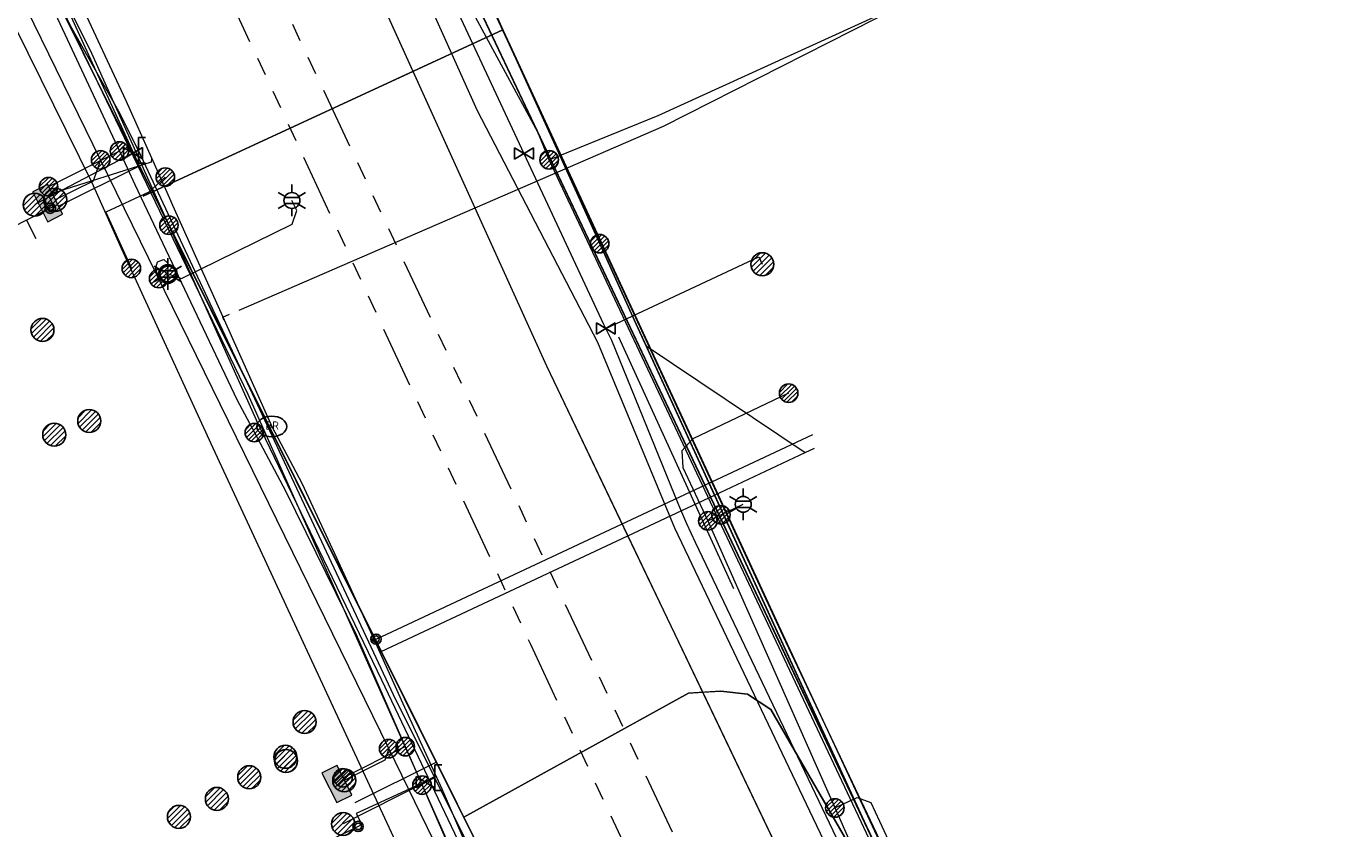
# Model space of a CAD drawing. Header units: metres. Extents: x 197355 to 199157, y 355772 to 356286.
# Tile 50 of 256: x 197721 to 197786, y 355879 to 355918. Entities that reach past the tile are written whole.
import ezdxf
from ezdxf.enums import TextEntityAlignment as Align
from ezdxf.lldxf.tags import DXFTag

# ---------------------------------------------------------------- set-up
doc = ezdxf.new("R2010")
doc.units = ezdxf.units.M
doc.linetypes.add('RI-GWA', pattern=[18.45, 6, -1.8, 1.75, -1.8, 1.75, -1.8, 1.75, -1.8])
for name, color, linetype, lineweight in [('B-WE-KL-DATA_ENEXISNETBEHEERB.V.-G', 90, 'KL-DATA-N', 18), ('B-WE-KL-DATA_HULPSTUK_KPNB.V.-S', 90, 'Continuous', 25), ('B-WE-KL-DATA_HULPSTUK_ZIGGOB.V.-S', 94, 'Continuous', 25), ('B-WE-KL-DATA_KABELBUNDEL_KPNB.V.-G', 90, 'Continuous', 18), ('B-WE-KL-DATA_KABELBUNDEL_ZIGGOB.V.-G', 94, 'Continuous', 18), ('B-WE-KL-DATA_TELECOM_EUROFIBERNEDERLANDB.V.-G', 98, 'KL-TELECOM-ALGEMEEN-N', 18), ('B-WE-KL-DATA_TELECOM_REGGEFIBEROPERATORB.V.-G', 90, 'KL-TELECOM-ALGEMEEN-N', 18), ('B-WE-KL-DATA_TELECOM_TMOBILENETHERLANDSB.V.-G', 128, 'KL-TELECOM-ALGEMEEN-N', 18), ('B-WE-KL-DATA_TELECOM_ZIGGOB.V.-G', 94, 'KL-TELECOM-ALGEMEEN-N', 18), ('B-WE-KL-DATA_ZIGGOB.V.-G', 94, 'KL-DATA-N', 18), ('B-WE-KL-ET_LS_ENEXISNETBEHEERB.V.-G', 190, 'KL-LS-N', 18), ('B-WE-KL-ET_LS_HULPSTUK_ENEXISNETBEHEERB.V.-S', 190, 'Continuous', 25), ('B-WE-KL-ET_LS_KABELBUNDEL_ENEXISNETBEHEERB.V.-G', 190, 'KL-BUNDEL-N', 18), ('B-WE-KL-ET_LS_PUTKAST_ENEXISNETBEHEERB.V.-G', 190, 'Continuous', 18), ('B-WE-KL-ET_LS_PUTKAST_ENEXISNETBEHEERB.V.-V', 190, 'Continuous', 18), ('B-WE-KL-ET_MS_10 kV_ENEXISNETBEHEERB.V.-G', 130, 'KL-MS-N', 18), ('B-WE-KL-ET_MS_ENEXISNETBEHEERB.V.-G', 130, 'KL-MS-N', 18), ('B-WE-KL-GAS_HULPSTUK_ENEXISNETBEHEERB.V.-S', 30, 'Continuous', 25), ('B-WE-KL-GAS_LD_ENEXISNETBEHEERB.V.-G', 50, 'KL-GAS-LD-N', 18), ('B-WE-KL-GAS_LD_HOOFDLEIDING_30 MBAR_PVC_160_ENEXISNETBEHEERB.V.-G', 50, 'KL-GAS-LD-N', 18), ('B-WE-KL-GAS_LD_HOOFDLEIDING_30 MBAR_PVC_90_ENEXISNETBEHEERB.V.-G', 50, 'KL-GAS-LD-N', 18), ('B-WE-KL-WATER_HULPSTUK_NVWATERLEIDINGMAATSCHAPPIJLIMBURG-S', 170, 'Continuous', 25), ('B-WE-KL-WATER_TRANSPORTLEIDING_NVWATERLEIDINGMAATSCHAPPIJLIMBURG-G', 170, 'KL-WATER-TR-N', 18), ('B-WE-RI-GWA_GEMEENTEROERMOND-G', 30, 'RI-GWA', 18)]:
    doc.layers.add(name, color=color, linetype=linetype, lineweight=lineweight)
doc.styles.add('NLCS-ISO', font='NLCS-ISO.ttf')
doc.styles.get("Standard").update_dxf_attribs({"font": 'isocp.shx'})
doc.linetypes.add('KL-BUNDEL-N', pattern='A,28,-5,[103,NLCS.SHX,S=1.25,R=0,X=0,Y=0],-5,[103,NLCS.SHX,S=1.25,R=0,X=0,Y=0],-5,[103,NLCS.SHX,S=1.25,R=0,X=0,Y=0],-5,[103,NLCS.SHX,S=1.25,R=0,X=0,Y=0],-5', length=53)
tags = doc.linetypes.add('KL-DATA-N', pattern='A,4,-1,[101,NLCS.SHX,S=0.5,R=0,X=0,Y=0],-1,4,-1,["D",Standard,S=1,R=0,X=-0.25,Y=-0.5],-1.5', length=12.5).pattern_tags.tags
tags[18] = DXFTag(74, 10)
tags = doc.linetypes.add('KL-GAS-LD-N', pattern='A,4,-1,[69,NLCS.SHX,S=0.5,R=0,X=0,Y=0],-1,4,-1,["L",Standard,S=1,R=0,X=0.25,Y=-0.5],-2', length=13).pattern_tags.tags
tags[18] = DXFTag(74, 10)
tags = doc.linetypes.add('KL-LS-N', pattern='A,4,-1,[103,NLCS.SHX,S=0.75,R=0,X=0,Y=0],-1,4,-1,["L",Standard,S=1,R=0,X=0,Y=-0.5],-2', length=13).pattern_tags.tags
tags[18] = DXFTag(74, 10)
tags = doc.linetypes.add('KL-MS-N', pattern='A,4,-1,[103,NLCS.SHX,S=0.75,R=0,X=0,Y=0],-1,4,-1,["M",Standard,S=1,R=0,X=0,Y=-0.5],-2', length=13).pattern_tags.tags
tags[18] = DXFTag(74, 10)
doc.linetypes.add('KL-TELECOM-ALGEMEEN-N', pattern='A,7,-1,[101,NLCS.SHX,S=0.5,R=0,X=0,Y=0],-1', length=9)
doc.linetypes.add('KL-WATER-TR-N', pattern='A,7,-0.5,[168,NLCS.SHX,S=0.75,R=0,X=0.75,Y=0],-2,[168,NLCS.SHX,S=0.75,R=0,X=0.75,Y=0],-2', length=11.5)

# ---------------------------------------------------------------- blocks, each defined once
blk = doc.blocks.new('SKL-ET_HULP_MOF-SO')
h = blk.add_hatch()
h.set_pattern_fill('ANSI31', color=256, scale=6, style=0)
h.set_pattern_definition([(45, (-2.25, -126.982), (-0.53033, 0.53033), [])])
edge = h.paths.add_edge_path()
edge.add_arc((0, 0), 2.25, 0, 360)
at = {"linetype": 'Continuous'}
blk.add_circle((0, 0), 2.25, dxfattribs=at)
blk = doc.blocks.new('SKL-WTB_HULP_AANSLUITPUNT-SO')
h = blk.add_hatch()
h.set_pattern_fill('ANSI31', color=256, scale=3, style=0)
h.set_pattern_definition([(45, (-1.125, -63.491), (-0.265165, 0.265165), [])])
edge = h.paths.add_edge_path()
edge.add_arc((0, 0), 1.12, 0, 360)
at = {"linetype": 'Continuous'}
blk.add_circle((0, 0), 1.12, dxfattribs=at)
blk = doc.blocks.new('SKL-WTB_HULP_EINDKAP-SO')
for p, q in [((0, -0.625), (0, 0.625)), ((0, 0.625), (0.346, 0.625)), ((0, -0.625), (0.346, -0.625))]:
    blk.add_line(p, q)
blk = doc.blocks.new('SKL-WTB_HULP_AFSLUITER-SO')
for p, q in [((2.3, 1.37), (-2.3, -1.37)), ((-2.3, 1.37), (2.3, -1.37)), ((2.3, -1.37), (2.3, 1.37))]:
    blk.add_line(p, q)
at = {"ltscale": 0.1}
blk.add_line((-2.3, -1.37), (-2.3, 1.37), dxfattribs=at)
blk = doc.blocks.new('SKL-ET_HULP_AANSLUITPUNT-SO')
h = blk.add_hatch()
h.set_pattern_fill('ANSI31', color=256, scale=30, style=0)
h.set_pattern_definition([(45, (-11.25, -634.91), (-2.65165, 2.65165), [])])
edge = h.paths.add_edge_path()
edge.add_arc((0, 0), 11.2, 0, 360)
at = {"linetype": 'Continuous'}
blk.add_circle((0, 0), 11.2, dxfattribs=at)
blk = doc.blocks.new('B-SIE-WEG_LICHTMAST-SO')
at = {"ltscale": 0.1}
for p, q in [((0, 0.386), (0, 0.772)), ((-0.334, 0.193), (-0.668, 0.386)), ((0.334, 0.193), (0.668, 0.386)), ((-0.334, -0.193), (-0.668, -0.386)), ((0, -0.386), (0, -0.772)), ((0.334, -0.193), (0.668, -0.386))]:
    blk.add_line(p, q, dxfattribs=at)
at = {"flags": 128}
for points in [[(-0.354, 0.152), (0.354, 0.152)], [(-0.354, -0.152), (0.354, -0.152)]]:
    blk.add_lwpolyline(points, dxfattribs=at)
at = {"ltscale": 0.1}
blk.add_circle((0, 0), 0.386, dxfattribs=at)
at = {"style": 'NLCS-ISO'}
blk.add_attdef('TYPE', text='', height=0.549, dxfattribs=at).set_placement((0, 0.772), align=Align.BOTTOM_CENTER)
blk = doc.blocks.new('SIE-WEG_STRAATPOT_BRANDKRAAN-SO')
blk.add_ellipse((0, 0), major_axis=(-0.729, 0), ratio=0.685994)
at = {"style": 'NLCS-ISO'}
blk.add_text('BR', height=0.4, dxfattribs=at).set_placement((-0.298, -0.153))
blk = doc.blocks.new('SIE-WEG_AFVALBAK_TYPE_01')
for radius in [0.25, 0.156]:
    blk.add_circle((0, 0), radius)

msp = doc.modelspace()

# ---------------------------------------------------------------- hatches: boundary and pattern name
at = {"layer": 'B-WE-KL-ET_LS_PUTKAST_ENEXISNETBEHEERB.V.-V'}
for points in [[(197722.331, 355908.632), (197723.048, 355908.994), (197723.053, 355909.003), (197722.33, 355910.436), (197722.321, 355910.441), (197721.603, 355910.079), (197721.597, 355910.07), (197722.32, 355908.638), (197722.329, 355908.632)], [(197736.41, 355880.342), (197737.127, 355880.701), (197737.133, 355880.71), (197736.416, 355882.146), (197736.407, 355882.151), (197735.687, 355881.792), (197735.681, 355881.783), (197736.399, 355880.348), (197736.408, 355880.342)]]:
    msp.add_hatch(color=256, dxfattribs=at).paths.add_polyline_path(points)

# ---------------------------------------------------------------- linework, layer by layer
at = {"layer": 'B-WE-KL-DATA_ENEXISNETBEHEERB.V.-G', "ltscale": 0.5, "flags": 128}
for points in [[(197747.703, 355909.786), (197742.797, 355920.155)], [(197748.987, 355907.074), (197747.703, 355909.786)], [(197748.987, 355907.074), (197749.186, 355906.654)]]:
    msp.add_lwpolyline(points, dxfattribs=at)
at = {"layer": 'B-WE-KL-DATA_KABELBUNDEL_KPNB.V.-G', "ltscale": 0.5, "flags": 128}
for points in [[(197746.743, 355911.64), (197746.741, 355911.645), (197746.186, 355912.985), (197742.852, 355919.152), (197742.555, 355921.438), (197740.287, 355927.404), (197728.866, 355953.293), (197726.826, 355957.618), (197723.035, 355965.656), (197718.308, 355968.625), (197715.148, 355974.388), (197711.526, 355980.728), (197709.019, 355985.051), (197708.401, 355986.145)], [(197746.739, 355911.645), (197746.741, 355911.645), (197752.049, 355913.804), (197765.856, 355920.109), (197768.44, 355921.408), (197781.556, 355927.568), (197783.339, 355928.348), (197783.87, 355927.213)], [(197722.616, 355918.934), (197722.699, 355918.768), (197725.821, 355912.071)], [(197725.82, 355912.071), (197722.37, 355910.334)], [(197725.821, 355912.071), (197726.577, 355910.45), (197731.544, 355899.94), (197732.387, 355898.361)], [(197763.267, 355876.583), (197746.739, 355911.645)], [(197732.387, 355898.361), (197733.898, 355895.533), (197737.345, 355888.531), (197739.734, 355883.068)], [(197736.701, 355881.553), (197739.734, 355883.068)], [(197739.734, 355883.068), (197740.552, 355881.196)], [(197740.552, 355881.196), (197743.385, 355874.72)]]:
    msp.add_lwpolyline(points, dxfattribs=at)
at = {"layer": 'B-WE-KL-DATA_KABELBUNDEL_ZIGGOB.V.-G', "ltscale": 0.5, "flags": 128}
for points in [[(197740.116, 355915.95), (197719.742, 355960.851), (197715.586, 355968.171)], [(197726.795, 355911.343), (197714.121, 355939.022), (197703.057, 355961.834)], [(197726.795, 355911.343), (197712.085, 355940.898)], [(197744.477, 355917.967), (197743.89, 355919.314), (197743.899, 355920.915), (197739.992, 355929.286)], [(197744.477, 355917.967), (197740.116, 355915.95)], [(197749.2, 355907.561), (197744.477, 355917.967)], [(197740.116, 355915.95), (197727.424, 355910.079)], [(197750.574, 355893.342), (197746.632, 355901.588), (197740.116, 355915.95)], [(197722.852, 355909.381), (197726.795, 355911.343)], [(197727.424, 355910.079), (197726.795, 355911.343)], [(197727.424, 355910.079), (197726.97, 355909.869)], [(197728.229, 355908.46), (197727.424, 355910.079)], [(197738.557, 355887.709), (197728.229, 355908.46)], [(197751.459, 355902.578), (197749.2, 355907.561)], [(197751.459, 355902.578), (197759.203, 355897.387)], [(197754.792, 355895.319), (197751.459, 355902.578)], [(197754.792, 355895.319), (197759.203, 355897.387)], [(197759.203, 355897.387), (197759.656, 355897.599)], [(197750.574, 355893.342), (197754.792, 355895.319)], [(197757.587, 355889.23), (197754.792, 355895.319)], [(197738.557, 355887.709), (197750.574, 355893.342)], [(197754.219, 355885.716), (197750.574, 355893.342)], [(197764.824, 355873.478), (197757.587, 355889.23)], [(197741.239, 355882.321), (197738.557, 355887.709)], [(197742.579, 355879.627), (197753.529, 355885.677), (197754.219, 355885.716)], [(197754.219, 355885.716), (197755.099, 355885.765), (197756.402, 355885.624), (197757.529, 355884.885), (197763.254, 355874.969), (197764.824, 355873.478)], [(197776.715, 355848.604), (197767.298, 355858.352), (197754.219, 355885.716)], [(197737.303, 355880.351), (197741.239, 355882.321)], [(197742.579, 355879.627), (197741.239, 355882.321)], [(197724.663, 355855.197), (197745.971, 355872.813), (197742.579, 355879.627)]]:
    msp.add_lwpolyline(points, dxfattribs=at)
at = {"layer": 'B-WE-KL-DATA_TELECOM_EUROFIBERNEDERLANDB.V.-G', "ltscale": 0.5, "flags": 128}
for points in [[(197679.095, 356049.905), (197678.567, 356049.619), (197678.456, 356049.529), (197678.385, 356049.434), (197678.315, 356049.095), (197678.258, 356048.998), (197678.153, 356048.916), (197674.866, 356047.032), (197673.667, 356042.256), (197682.174, 356027.523), (197686.952, 356019.246), (197687.071, 356019.079), (197687.207, 356018.943), (197687.357, 356018.854), (197687.555, 356018.767), (197693.275, 356017.724), (197693.465, 356017.666), (197693.599, 356017.607), (197693.719, 356017.511), (197693.809, 356017.407), (197696.286, 356013.106), (197710.109, 355989.117), (197710.286, 355988.762), (197710.43, 355988.374), (197710.71, 355987.425), (197710.881, 355987.023), (197711.041, 355986.699), (197717.818, 355974.922), (197719.598, 355971.619), (197745.13, 355916.585), (197758.116, 355888.528), (197763.376, 355877.263), (197763.86, 355876.4), (197764.433, 355875.592), (197785.912, 355850.455), (197786.053, 355850.331), (197786.284, 355850.229), (197786.817, 355850.093), (197786.955, 355850.036), (197787.044, 355849.931), (197787.093, 355849.791), (197790.186, 355835.585), (197790.364, 355835.246), (197790.679, 355835.059), (197791.073, 355835.061), (197804.104, 355838.487), (197816.371, 355841.711), (197839.342, 355847.749), (197839.625, 355847.81), (197839.916, 355847.832), (197841.874, 355847.639), (197842.132, 355847.658), (197842.412, 355847.703), (197850.277, 355849.163), (197851.94, 355849.525)], [(197679.1, 356049.9), (197678.6, 356049.6), (197678.5, 356049.5), (197678.4, 356049.4), (197678.3, 356049.1), (197678.3, 356049), (197678.2, 356048.9), (197674.9, 356047), (197673.7, 356042.3), (197682.2, 356027.5), (197687, 356019.2), (197687.1, 356019.1), (197687.2, 356018.9), (197687.4, 356018.9), (197687.6, 356018.8), (197693.3, 356017.7), (197693.5, 356017.7), (197693.6, 356017.6), (197693.7, 356017.5), (197693.8, 356017.4), (197696.3, 356013.1), (197710.1, 355989.1), (197710.3, 355988.8), (197710.4, 355988.4), (197710.7, 355987.4), (197710.9, 355987), (197711, 355986.7), (197717.8, 355974.9), (197719.6, 355971.6), (197745.1, 355916.6), (197758.1, 355888.5), (197763.4, 355877.3), (197763.9, 355876.4), (197764.4, 355875.6), (197785.9, 355850.5), (197786.1, 355850.3), (197786.3, 355850.2), (197786.8, 355850.1), (197787, 355850), (197787, 355849.9), (197787.1, 355849.8), (197790.2, 355835.6), (197790.4, 355835.2), (197790.7, 355835.1), (197791.1, 355835.1), (197804.1, 355838.5), (197816.4, 355841.7), (197839.3, 355847.7), (197839.6, 355847.8), (197839.9, 355847.8), (197841.9, 355847.6), (197842.1, 355847.7), (197842.4, 355847.7), (197850.3, 355849.2), (197851.9, 355849.5), (197852, 355849.5), (197852.1, 355849.5), (197852.2, 355849.4), (197852.3, 355849.4), (197852.6, 355849.5), (197852.7, 355849.4), (197852.8, 355849.4), (197852.9, 355849.4), (197855.823, 355847.463), (197856.2, 355845.8)]]:
    msp.add_lwpolyline(points, dxfattribs=at)
at = {"layer": 'B-WE-KL-DATA_TELECOM_REGGEFIBEROPERATORB.V.-G', "ltscale": 0.5, "flags": 128}
msp.add_lwpolyline([(197929.736, 355864.285), (197926.543, 355863.93), (197909.027, 355861.889), (197905.452, 355861.311), (197898.279, 355859.99), (197892.056, 355858.781), (197887.79, 355858.311), (197876.227, 355855.383), (197870.26, 355854.16), (197854.238, 355850.51), (197851.138, 355849.967), (197849.889, 355849.642), (197847.627, 355849.059), (197842.301, 355848.103), (197839.879, 355847.587), (197833.833, 355845.718), (197828.227, 355843.769), (197819.366, 355840.827), (197814.055, 355838.824), (197810.191, 355837.757), (197802.877, 355835.304), (197792.865, 355832.655), (197791.826, 355832.334), (197775.748, 355827.132), (197765.264, 355823.656), (197762.989, 355830.287), (197761.643, 355834.212), (197759.273, 355842.308), (197756.835, 355845.436), (197757.19, 355845.731), (197744.752, 355861.679), (197740.156, 355867.5), (197744.753, 355871.122), (197744.166, 355872.365), (197745.016, 355872.766), (197742.473, 355878.155), (197738.602, 355886.311), (197732.5, 355898.963), (197724.413, 355916.969), (197720.94, 355923.877), (197714.999, 355936.39), (197714.681, 355937.065), (197706.836, 355953.78), (197699.38, 355969.482), (197692.164, 355985.444), (197694.317, 355986.686), (197689.687, 355994.559), (197687.684, 355997.965), (197686.555, 355999.885), (197679.157, 356012.467), (197671.774, 356025.823), (197666.725, 356034.22), (197666.018, 356035.389)], dxfattribs=at)
at = {"layer": 'B-WE-KL-DATA_TELECOM_TMOBILENETHERLANDSB.V.-G', "ltscale": 0.5, "flags": 128}
msp.add_lwpolyline([(197730.305, 355834.697), (197755.128, 355844.594), (197756.735, 355846.763), (197742.54, 355876.784), (197732.08, 355900.21), (197723.057, 355918.948), (197717.809, 355930.643), (197708.317, 355949.171), (197702.974, 355960.775), (197694.741, 355979.934), (197687.757, 355993.576), (197674.31, 355986.808), (197672.675, 355985.853)], dxfattribs=at)
at = {"layer": 'B-WE-KL-DATA_TELECOM_ZIGGOB.V.-G', "ltscale": 0.5, "flags": 128}
for points in [[(197633.219, 356080.166), (197632.987, 356079.84), (197634.817, 356078.352), (197636.453, 356077.011), (197637.645, 356076.029), (197638.856, 356075.026), (197640.532, 356073.631), (197642.243, 356072.198), (197643.986, 356070.73), (197645.762, 356069.226), (197650.251, 356065.146), (197652.449, 356062.751), (197656.163, 356062.842), (197657.945, 356064.061), (197658.291, 356063.556), (197658.862, 356062.734), (197672.25, 356042.335), (197683.884, 356025.299), (197687.438, 356018.412), (197691.309, 356021.043), (197710.775, 355988.452), (197708.447, 355985.745), (197718.28, 355968.837), (197722.112, 355967.596), (197743.899, 355920.915), (197743.89, 355919.314), (197744.477, 355917.967), (197746.343, 355913.885), (197750.97, 355903.644), (197751.459, 355902.578), (197763.965, 355875.336), (197771.006, 355860.102), (197776.715, 355848.604), (197779.452, 355838.765), (197783.328, 355828.491), (197793.092, 355831.763), (197830.793, 355844.491), (197831.296, 355845.359), (197832.721, 355845.83), (197834.135, 355845.244), (197840.455, 355847.335), (197842.435, 355848.055), (197852.014, 355849.652), (197864.377, 355852.504), (197868.602, 355853.356), (197871.138, 355853.928), (197871.667, 355855.017), (197873.133, 355855.338), (197874.064, 355854.589), (197884.774, 355857.006), (197886.43, 355857.347), (197886.626, 355856.366)], [(197633.219, 356080.166), (197632.987, 356079.84), (197634.817, 356078.352), (197636.453, 356077.011), (197637.645, 356076.029), (197638.856, 356075.026), (197640.532, 356073.631), (197642.243, 356072.198), (197643.986, 356070.73), (197645.762, 356069.226), (197650.251, 356065.146), (197652.449, 356062.751), (197656.163, 356062.842), (197657.945, 356064.061), (197658.291, 356063.556), (197658.862, 356062.734), (197672.25, 356042.335), (197683.884, 356025.299), (197687.438, 356018.412), (197691.309, 356021.043), (197710.775, 355988.452), (197708.447, 355985.745), (197718.28, 355968.837), (197722.112, 355967.596), (197743.899, 355920.915), (197743.89, 355919.314), (197744.477, 355917.967), (197746.343, 355913.885), (197750.97, 355903.644), (197751.459, 355902.578), (197763.965, 355875.336), (197771.006, 355860.102), (197776.715, 355848.604), (197779.452, 355838.765), (197783.328, 355828.491), (197793.092, 355831.763), (197830.793, 355844.491), (197831.296, 355845.359), (197832.721, 355845.83), (197834.135, 355845.244), (197840.455, 355847.335), (197842.435, 355848.055), (197852.014, 355849.652), (197864.377, 355852.504), (197868.602, 355853.356), (197871.138, 355853.928), (197871.667, 355855.017), (197873.133, 355855.338), (197874.064, 355854.589), (197884.774, 355857.006), (197886.43, 355857.347), (197886.626, 355856.366)], [(197633.219, 356080.166), (197632.987, 356079.84), (197634.817, 356078.352), (197636.453, 356077.011), (197637.645, 356076.029), (197638.856, 356075.026), (197640.532, 356073.631), (197642.243, 356072.198), (197643.986, 356070.73), (197645.762, 356069.226), (197650.251, 356065.146), (197652.449, 356062.751), (197656.163, 356062.842), (197657.945, 356064.061), (197658.291, 356063.556), (197658.862, 356062.734), (197672.25, 356042.335), (197683.884, 356025.299), (197687.438, 356018.412), (197691.309, 356021.043), (197710.775, 355988.452), (197708.447, 355985.745), (197718.28, 355968.837), (197722.112, 355967.596), (197743.899, 355920.915), (197743.89, 355919.314), (197744.477, 355917.967), (197746.343, 355913.885), (197750.97, 355903.644), (197751.459, 355902.578), (197763.965, 355875.336), (197771.006, 355860.102), (197776.715, 355848.604), (197779.452, 355838.765), (197783.328, 355828.491), (197752.84, 355818.273), (197750.745, 355824.611), (197738.048, 355819.765)], [(197886.626, 355856.366), (197886.43, 355857.347), (197884.774, 355857.006), (197874.064, 355854.589), (197873.133, 355855.338), (197871.667, 355855.017), (197871.138, 355853.928), (197868.602, 355853.356), (197864.377, 355852.504), (197852.014, 355849.652), (197842.435, 355848.055), (197840.455, 355847.335), (197834.135, 355845.244), (197832.721, 355845.83), (197831.296, 355845.359), (197830.793, 355844.491), (197793.092, 355831.763), (197783.328, 355828.491), (197779.452, 355838.765), (197776.715, 355848.604), (197767.298, 355858.352), (197746.632, 355901.588), (197719.742, 355960.851), (197715.586, 355968.171), (197712.853, 355966.789)], [(197757.587, 355889.23), (197750.97, 355903.644), (197746.343, 355913.885), (197744.477, 355917.967), (197726.97, 355909.869)], [(197751.459, 355902.578), (197750.97, 355903.644), (197746.343, 355913.885), (197744.477, 355917.967), (197726.97, 355909.869)], [(197728.229, 355908.46), (197727.424, 355910.079), (197744.477, 355917.967), (197746.343, 355913.885), (197749.2, 355907.561)], [(197722.852, 355909.381), (197726.795, 355911.343), (197727.424, 355910.079), (197726.97, 355909.869)], [(197722.852, 355909.381), (197726.795, 355911.343), (197727.424, 355910.079), (197726.97, 355909.869)], [(197722.852, 355909.381), (197726.795, 355911.343), (197727.424, 355910.079), (197726.97, 355909.869)], [(197722.852, 355909.381), (197726.795, 355911.343), (197727.424, 355910.079), (197726.97, 355909.869)], [(197722.852, 355909.381), (197726.795, 355911.343), (197727.424, 355910.079), (197726.97, 355909.869)], [(197722.852, 355909.381), (197726.795, 355911.343), (197727.424, 355910.079), (197726.97, 355909.869)], [(197722.852, 355909.381), (197726.795, 355911.343), (197727.424, 355910.079), (197726.97, 355909.869)], [(197722.852, 355909.381), (197726.795, 355911.343), (197727.424, 355910.079), (197726.97, 355909.869)], [(197722.852, 355909.381), (197726.795, 355911.343), (197727.424, 355910.079), (197726.97, 355909.869)], [(197722.852, 355909.381), (197726.795, 355911.343), (197727.424, 355910.079), (197726.97, 355909.869)], [(197722.852, 355909.381), (197726.795, 355911.343), (197727.424, 355910.079), (197726.97, 355909.869)], [(197722.852, 355909.381), (197726.795, 355911.343), (197727.424, 355910.079), (197726.97, 355909.869)], [(197722.852, 355909.381), (197726.795, 355911.343), (197727.424, 355910.079), (197726.97, 355909.869)], [(197722.852, 355909.381), (197726.795, 355911.343), (197727.424, 355910.079), (197726.97, 355909.869)], [(197722.852, 355909.381), (197726.795, 355911.343), (197727.424, 355910.079), (197726.97, 355909.869)], [(197722.852, 355909.381), (197726.795, 355911.343), (197727.424, 355910.079), (197726.97, 355909.869)], [(197722.852, 355909.381), (197726.795, 355911.343), (197727.424, 355910.079), (197726.97, 355909.869)], [(197722.852, 355909.381), (197726.795, 355911.343), (197727.424, 355910.079), (197726.97, 355909.869)], [(197726.97, 355909.869), (197727.424, 355910.079), (197745.971, 355872.813), (197724.663, 355855.197), (197723.898, 355856.121)], [(197726.97, 355909.869), (197727.424, 355910.079), (197745.971, 355872.813), (197724.663, 355855.197), (197723.898, 355856.121)], [(197726.97, 355909.869), (197727.424, 355910.079), (197745.971, 355872.813), (197724.663, 355855.197), (197723.898, 355856.121)], [(197726.97, 355909.869), (197727.424, 355910.079), (197745.971, 355872.813), (197724.663, 355855.197), (197723.898, 355856.121)], [(197726.97, 355909.869), (197727.424, 355910.079), (197745.971, 355872.813), (197724.663, 355855.197), (197723.898, 355856.121)], [(197726.97, 355909.869), (197727.424, 355910.079), (197745.971, 355872.813), (197724.663, 355855.197), (197723.898, 355856.121)], [(197726.97, 355909.869), (197727.424, 355910.079), (197745.971, 355872.813), (197724.663, 355855.197), (197723.898, 355856.121)], [(197726.97, 355909.869), (197727.424, 355910.079), (197745.971, 355872.813), (197724.663, 355855.197), (197723.898, 355856.121)], [(197726.97, 355909.869), (197727.424, 355910.079), (197745.971, 355872.813), (197724.663, 355855.197), (197723.898, 355856.121)], [(197737.303, 355880.351), (197741.239, 355882.321), (197727.424, 355910.079), (197726.97, 355909.869)], [(197737.303, 355880.351), (197741.239, 355882.321), (197727.424, 355910.079), (197726.97, 355909.869)], [(197737.303, 355880.351), (197741.239, 355882.321), (197727.424, 355910.079), (197726.97, 355909.869)], [(197737.303, 355880.351), (197741.239, 355882.321), (197727.424, 355910.079), (197726.97, 355909.869)], [(197737.303, 355880.351), (197741.239, 355882.321), (197727.424, 355910.079), (197726.97, 355909.869)], [(197737.303, 355880.351), (197741.239, 355882.321), (197727.424, 355910.079), (197726.97, 355909.869)], [(197737.303, 355880.351), (197741.239, 355882.321), (197727.424, 355910.079), (197726.97, 355909.869)], [(197737.303, 355880.351), (197741.239, 355882.321), (197727.424, 355910.079), (197726.97, 355909.869)], [(197737.303, 355880.351), (197741.239, 355882.321), (197727.424, 355910.079), (197726.97, 355909.869)], [(197737.303, 355880.351), (197741.239, 355882.321), (197727.424, 355910.079), (197726.97, 355909.869)], [(197737.303, 355880.351), (197741.239, 355882.321), (197727.424, 355910.079), (197726.97, 355909.869)], [(197737.303, 355880.351), (197741.239, 355882.321), (197727.424, 355910.079), (197726.97, 355909.869)], [(197737.303, 355880.351), (197741.239, 355882.321), (197727.424, 355910.079), (197726.97, 355909.869)], [(197737.303, 355880.351), (197741.239, 355882.321), (197727.424, 355910.079), (197726.97, 355909.869)], [(197737.303, 355880.351), (197741.239, 355882.321), (197727.424, 355910.079), (197726.97, 355909.869)], [(197737.303, 355880.351), (197741.239, 355882.321), (197727.424, 355910.079), (197726.97, 355909.869)], [(197751.459, 355902.578), (197759.203, 355897.387), (197759.656, 355897.599)], [(197757.587, 355889.23), (197763.965, 355875.336), (197771.006, 355860.102), (197776.715, 355848.604), (197779.452, 355838.765), (197783.328, 355828.491), (197793.092, 355831.763), (197830.793, 355844.491), (197831.296, 355845.359), (197832.721, 355845.83), (197834.135, 355845.244), (197840.455, 355847.335), (197842.435, 355848.055), (197852.014, 355849.652), (197864.377, 355852.504), (197868.602, 355853.356), (197871.138, 355853.928), (197871.667, 355855.017), (197873.133, 355855.338), (197874.064, 355854.589), (197884.774, 355857.006), (197886.43, 355857.347), (197886.626, 355856.366)]]:
    msp.add_lwpolyline(points, dxfattribs=at)
at = {"layer": 'B-WE-KL-DATA_ZIGGOB.V.-G', "ltscale": 0.5, "flags": 128}
for points in [[(197854.88, 355852.022), (197856.501, 355852.422), (197852.812, 355869.289), (197838.812, 355866.814), (197802.238, 355859.918), (197786.383, 355856.793), (197776.239, 355862.618), (197763.254, 355874.969), (197757.529, 355884.885), (197756.402, 355885.624), (197755.099, 355885.765), (197753.529, 355885.677), (197742.579, 355879.627), (197726.795, 355911.343), (197714.121, 355939.022), (197699.469, 355969.231), (197694.651, 355979.889), (197693.211, 355984.1), (197693.571, 355987.298), (197688.257, 355996.147), (197682.232, 356006.959), (197670.702, 356026.915), (197667.195, 356032.979), (197658.142, 356032.818), (197642.849, 356051.033), (197644.155, 356053.309), (197644.155, 356056.598), (197642.268, 356059.054), (197637.928, 356061.171)], [(197721.172, 355852.311), (197745.971, 355872.813), (197712.085, 355940.898)]]:
    msp.add_lwpolyline(points, dxfattribs=at)
at = {"layer": 'B-WE-KL-ET_LS_ENEXISNETBEHEERB.V.-G', "ltscale": 0.5, "flags": 128}
for points in [[(197724.905, 355911.642), (197710.51, 355941.074)], [(197724.905, 355911.642), (197724.549, 355910.603), (197722.693, 355909.695)], [(197738.927, 355882.972), (197724.905, 355911.642)], [(197728.053, 355910.803), (197727.258, 355910.069), (197725.163, 355909.087), (197726.4, 355906.354)], [(197728.177, 355906.084), (197728.846, 355905.857), (197734.227, 355908.512), (197734.454, 355909.182), (197734.216, 355909.664)], [(197727.732, 355905.861), (197727.579, 355906.349), (197727.673, 355906.665), (197727.703, 355906.69), (197727.989, 355906.793), (197728.157, 355906.631), (197728.177, 355906.084)], [(197758.399, 355900.281), (197753.73, 355898.053), (197753.203, 355897.472), (197753.251, 355896.655), (197754.467, 355894.061), (197762.753, 355875.326), (197769.095, 355860.818)], [(197755.101, 355894.358), (197756.188, 355894.868)], [(197754.467, 355894.061), (197755.101, 355894.358)], [(197736.485, 355863.675), (197743.808, 355869.729), (197744.297, 355871.993), (197738.927, 355882.972)], [(197738.927, 355882.972), (197738.738, 355882.411), (197736.765, 355881.426)], [(197760.649, 355880.083), (197761.738, 355880.588), (197762.402, 355880.345), (197763.669, 355877.625)]]:
    msp.add_lwpolyline(points, dxfattribs=at)
at = {"layer": 'B-WE-KL-ET_LS_KABELBUNDEL_ENEXISNETBEHEERB.V.-G', "ltscale": 0.5, "flags": 128}
for points in [[(197724.905, 355911.642), (197710.51, 355941.074)], [(197724.905, 355911.642), (197724.549, 355910.603), (197722.693, 355909.695)], [(197738.927, 355882.972), (197724.905, 355911.642)], [(197758.399, 355900.281), (197753.73, 355898.053), (197753.203, 355897.472), (197753.251, 355896.655), (197754.467, 355894.061), (197762.753, 355875.326), (197769.095, 355860.818)], [(197736.485, 355863.675), (197743.808, 355869.729), (197744.297, 355871.993), (197738.927, 355882.972)], [(197738.927, 355882.972), (197738.738, 355882.411), (197736.765, 355881.426)]]:
    msp.add_lwpolyline(points, dxfattribs=at)
at = {"layer": 'B-WE-KL-ET_LS_PUTKAST_ENEXISNETBEHEERB.V.-G', "ltscale": 0.5, "flags": 128}
for points in [[(197722.331, 355908.632), (197723.048, 355908.994), (197723.053, 355909.003), (197722.33, 355910.436), (197722.321, 355910.441), (197721.603, 355910.079), (197721.597, 355910.07), (197722.32, 355908.638), (197722.329, 355908.632), (197722.331, 355908.632)], [(197736.41, 355880.342), (197737.127, 355880.701), (197737.133, 355880.71), (197736.416, 355882.146), (197736.407, 355882.151), (197735.687, 355881.792), (197735.681, 355881.783), (197736.399, 355880.348), (197736.408, 355880.342), (197736.41, 355880.342)]]:
    msp.add_lwpolyline(points, close=True, dxfattribs=at)
at = {"layer": 'B-WE-KL-ET_MS_10 kV_ENEXISNETBEHEERB.V.-G', "ltscale": 0.5, "flags": 128}
for points in [[(197877.777, 355971.963), (197877.211, 355972.004), (197876.482, 355972.044), (197875.25, 355971.635), (197874.948, 355971.478), (197874.68, 355971.311), (197874.279, 355970.678), (197874.59, 355968.278), (197875.891, 355960.832), (197877.546, 355951.73), (197880.02, 355939.435), (197880.952, 355933.442), (197881.244, 355928.312), (197883.621, 355913.662), (197884.669, 355907.809), (197885.612, 355901.966), (197887.692, 355889.193), (197888.949, 355881.811), (197888.948, 355879.911), (197889.026, 355877.622), (197888.926, 355877.309), (197888.717, 355877.252), (197881.602, 355876.289), (197881.078, 355876.15), (197876.894, 355875.257), (197862.771, 355873.115), (197840.103, 355868.528), (197830.352, 355866.407), (197828.8, 355866.246), (197827.326, 355866.242), (197825.942, 355866.078), (197820.829, 355864.859), (197814.234, 355863.771), (197807.295, 355862.277), (197804.976, 355861.793), (197785.344, 355857.936), (197784.382, 355857.723), (197783.681, 355857.36), (197781.51, 355855.874), (197781.134, 355855.726), (197780.689, 355855.948), (197780.339, 355856.341), (197764.58, 355875.493), (197763.574, 355876.954), (197762.911, 355877.647), (197738.429, 355929.385), (197736.85, 355932.738)], [(197877.777, 355971.963), (197877.211, 355972.004), (197876.482, 355972.044), (197875.25, 355971.635), (197874.948, 355971.478), (197874.68, 355971.311), (197874.279, 355970.678), (197874.59, 355968.278), (197875.891, 355960.832), (197877.546, 355951.73), (197880.02, 355939.435), (197880.952, 355933.442), (197881.244, 355928.312), (197883.621, 355913.662), (197884.669, 355907.809), (197885.612, 355901.966), (197887.692, 355889.193), (197888.949, 355881.811), (197888.948, 355879.911), (197889.026, 355877.622), (197888.926, 355877.309), (197888.717, 355877.252), (197881.602, 355876.289), (197881.078, 355876.15), (197876.894, 355875.257), (197862.771, 355873.115), (197840.103, 355868.528), (197830.352, 355866.407), (197828.8, 355866.246), (197827.326, 355866.242), (197825.942, 355866.078), (197820.829, 355864.859), (197814.234, 355863.771), (197807.295, 355862.277), (197804.976, 355861.793), (197785.344, 355857.936), (197784.382, 355857.723), (197783.681, 355857.36), (197781.51, 355855.874), (197781.134, 355855.726), (197780.689, 355855.948), (197780.339, 355856.341), (197764.58, 355875.493), (197763.574, 355876.954), (197762.911, 355877.647), (197738.429, 355929.385), (197736.85, 355932.738)], [(197877.777, 355971.963), (197877.211, 355972.004), (197876.482, 355972.044), (197875.25, 355971.635), (197874.948, 355971.478), (197874.68, 355971.311), (197874.279, 355970.678), (197874.59, 355968.278), (197875.891, 355960.832), (197877.546, 355951.73), (197880.02, 355939.435), (197880.952, 355933.442), (197881.244, 355928.312), (197883.621, 355913.662), (197884.669, 355907.809), (197885.612, 355901.966), (197887.692, 355889.193), (197888.949, 355881.811), (197888.948, 355879.911), (197889.026, 355877.622), (197888.926, 355877.309), (197888.717, 355877.252), (197881.602, 355876.289), (197881.078, 355876.15), (197876.894, 355875.257), (197862.771, 355873.115), (197840.103, 355868.528), (197830.352, 355866.407), (197828.8, 355866.246), (197827.326, 355866.242), (197825.942, 355866.078), (197820.829, 355864.859), (197814.234, 355863.771), (197807.295, 355862.277), (197804.976, 355861.793), (197785.344, 355857.936), (197784.382, 355857.723), (197783.681, 355857.36), (197781.51, 355855.874), (197781.134, 355855.726), (197780.689, 355855.948), (197780.339, 355856.341), (197764.58, 355875.493), (197763.574, 355876.954), (197762.911, 355877.647), (197738.429, 355929.385), (197736.85, 355932.738)], [(197735.904, 355934.746), (197738.429, 355929.385), (197762.911, 355877.647), (197763.574, 355876.954), (197764.58, 355875.493), (197780.339, 355856.341), (197780.689, 355855.948), (197781.134, 355855.726), (197781.51, 355855.874), (197783.681, 355857.36), (197784.382, 355857.723), (197785.344, 355857.936), (197804.976, 355861.793), (197807.295, 355862.277), (197814.234, 355863.771), (197820.829, 355864.859), (197825.942, 355866.078), (197827.326, 355866.242), (197828.8, 355866.246), (197830.352, 355866.407), (197840.103, 355868.528), (197862.771, 355873.115), (197876.894, 355875.257), (197881.078, 355876.15), (197881.602, 355876.289), (197888.717, 355877.252), (197888.926, 355877.309), (197889.167, 355877.046), (197889.772, 355875.792)], [(197735.904, 355934.746), (197738.429, 355929.385), (197762.911, 355877.647), (197763.574, 355876.954), (197764.58, 355875.493), (197780.339, 355856.341), (197780.689, 355855.948), (197781.134, 355855.726), (197781.51, 355855.874), (197783.681, 355857.36), (197784.382, 355857.723), (197785.344, 355857.936), (197804.976, 355861.793), (197807.295, 355862.277), (197814.234, 355863.771), (197820.829, 355864.859), (197825.942, 355866.078), (197827.326, 355866.242), (197828.8, 355866.246), (197830.352, 355866.407), (197840.103, 355868.528), (197862.771, 355873.115), (197876.894, 355875.257), (197881.078, 355876.15), (197881.602, 355876.289), (197888.717, 355877.252), (197888.926, 355877.309), (197889.167, 355877.046), (197889.772, 355875.792)], [(197735.904, 355934.746), (197738.429, 355929.385), (197762.911, 355877.647), (197763.574, 355876.954), (197764.58, 355875.493), (197780.339, 355856.341), (197780.689, 355855.948), (197781.134, 355855.726), (197781.51, 355855.874), (197783.681, 355857.36), (197784.382, 355857.723), (197785.344, 355857.936), (197804.976, 355861.793), (197807.295, 355862.277), (197814.234, 355863.771), (197820.829, 355864.859), (197825.942, 355866.078), (197827.326, 355866.242), (197828.8, 355866.246), (197830.352, 355866.407), (197840.103, 355868.528), (197862.771, 355873.115), (197876.894, 355875.257), (197881.078, 355876.15), (197881.602, 355876.289), (197888.717, 355877.252), (197888.926, 355877.309), (197889.167, 355877.046), (197889.772, 355875.792)], [(197774.816, 355849.582), (197771.067, 355860.411), (197738.429, 355929.385), (197736.127, 355934.273)]]:
    msp.add_lwpolyline(points, dxfattribs=at)
at = {"layer": 'B-WE-KL-ET_MS_ENEXISNETBEHEERB.V.-G', "ltscale": 0.5, "flags": 128}
for points in [[(197747.703, 355909.786), (197742.797, 355920.155)], [(197748.987, 355907.074), (197747.703, 355909.786)], [(197749.186, 355906.654), (197748.987, 355907.074)], [(197762.911, 355877.647), (197749.186, 355906.654)]]:
    msp.add_lwpolyline(points, dxfattribs=at)
at = {"layer": 'B-WE-KL-GAS_LD_ENEXISNETBEHEERB.V.-G', "ltscale": 0.5, "flags": 128}
for points in [[(197732.412, 355938.121), (197743.237, 355914.046), (197749.089, 355902.763), (197752.845, 355893.731), (197761.777, 355874.969), (197767.054, 355864.07), (197775.596, 355847.193)], [(197749.498, 355903.425), (197756.946, 355906.915), (197757.115, 355906.56)], [(197750.119, 355903.021), (197755.71, 355890.768)]]:
    msp.add_lwpolyline(points, dxfattribs=at)
at = {"layer": 'B-WE-KL-GAS_LD_HOOFDLEIDING_30 MBAR_PVC_160_ENEXISNETBEHEERB.V.-G', "ltscale": 0.5, "flags": 128}
for points in [[(197832.474, 355865.243), (197814.877, 355862.034), (197810.955, 355861.487), (197786.352, 355856.843), (197774.331, 355854.579), (197772.958, 355854.314), (197772.81, 355854.299), (197772.662, 355854.308), (197772.517, 355854.341), (197772.38, 355854.398), (197772.254, 355854.476), (197772.143, 355854.574), (197772.049, 355854.689), (197771.976, 355854.818), (197768.164, 355863.018), (197767.312, 355864.828), (197762.632, 355874.648), (197753.865, 355893.007), (197753.447, 355893.915), (197753.056, 355894.835), (197749.786, 355902.845), (197749.599, 355903.234), (197749.498, 355903.425), (197749.403, 355903.618), (197731.978, 355940.982), (197731.129, 355942.793), (197727.761, 355949.946), (197727.661, 355950.113), (197727.53, 355950.257), (197727.373, 355950.372), (197727.197, 355950.454), (197727.008, 355950.499), (197726.813, 355950.506), (197726.621, 355950.475), (197726.439, 355950.406), (197726.089, 355950.232)], [(197726.745, 355912.098), (197725.783, 355914), (197711.947, 355938.544), (197709.702, 355942.081)], [(197726.745, 355912.098), (197726.477, 355911.962)], [(197741.172, 355881.556), (197739.157, 355885.584), (197726.745, 355912.098)], [(197721.738, 355851.219), (197745.64, 355870.982), (197746.05, 355871.803), (197744.187, 355875.499), (197741.172, 355881.556)]]:
    msp.add_lwpolyline(points, dxfattribs=at)
at = {"layer": 'B-WE-KL-GAS_LD_HOOFDLEIDING_30 MBAR_PVC_90_ENEXISNETBEHEERB.V.-G', "ltscale": 0.5, "flags": 128}
for points in [[(197726.477, 355911.962), (197721.694, 355909.46)], [(197740.722, 355881.337), (197736.711, 355879.303)], [(197741.172, 355881.556), (197740.722, 355881.337)]]:
    msp.add_lwpolyline(points, dxfattribs=at)
at = {"layer": 'B-WE-KL-WATER_TRANSPORTLEIDING_NVWATERLEIDINGMAATSCHAPPIJLIMBURG-G', "ltscale": 0.5, "flags": 128}
for points in [[(197731.643, 355904.327), (197752.309, 355913.29), (197766.126, 355920.311), (197796.89, 355933.54)], [(197716.126, 355928.002), (197716.61, 355927.126), (197720.597, 355926.418), (197726.132, 355914.53), (197727.382, 355911.736), (197728.259, 355909.778), (197728.411, 355909.44), (197730.913, 355903.847), (197733.235, 355898.66), (197734.701, 355895.906), (197736.283, 355892.468), (197738.134, 355888.441), (197739.623, 355885.166), (197741.17, 355881.764), (197741.513, 355881.013), (197744.584, 355873.901), (197744.761, 355873.5), (197744.97, 355873.025)], [(197718.423, 355922.795), (197718.866, 355921.898), (197724.475, 355910.545), (197725.903, 355907.348), (197730.369, 355897.625), (197742.914, 355870.573)], [(197727.382, 355911.736), (197727.378, 355911.686), (197727.366, 355911.536), (197722.538, 355910.001), (197722.36, 355909.911), (197722.631, 355909.376), (197722.453, 355909.285)], [(197722.453, 355909.285), (197721.292, 355908.698)], [(197721.292, 355908.698), (197720.623, 355908.36)], [(197721.292, 355908.698), (197721.744, 355907.806)], [(197730.913, 355903.847), (197730.893, 355903.893), (197730.852, 355903.984), (197731.184, 355904.128)], [(197738.31, 355888.302), (197759.571, 355898.266)], [(197738.134, 355888.441), (197738.089, 355888.419), (197738.044, 355888.398), (197738.128, 355888.217), (197738.31, 355888.302)], [(197741.17, 355881.764), (197741.166, 355881.714), (197741.154, 355881.565), (197737.529, 355879.899), (197737.35, 355879.809), (197737.619, 355879.273), (197737.44, 355879.183)], [(197737.44, 355879.183), (197736.1, 355878.509)]]:
    msp.add_lwpolyline(points, dxfattribs=at)
at = {"layer": 'B-WE-RI-GWA_GEMEENTEROERMOND-G', "ltscale": 0.5, "flags": 128}
for points in [[(197723.974, 355940.084), (197755.394, 355873.244), (197755.966, 355872.077)], [(197723.104, 355936.855), (197745.827, 355888.055)], [(197745.827, 355888.055), (197769.224, 355838.113)]]:
    msp.add_lwpolyline(points, dxfattribs=at)

# ---------------------------------------------------------------- block references
at = {"layer": 'B-WE-KL-DATA_HULPSTUK_KPNB.V.-S', "xscale": 0.2, "yscale": 0.2, "zscale": 0.2}
for p in [(197725.82, 355912.071), (197725.821, 355912.071), (197725.821, 355912.071), (197746.739, 355911.645), (197746.739, 355911.645), (197746.743, 355911.64), (197722.37, 355910.334), (197732.387, 355898.361), (197732.387, 355898.361), (197739.734, 355883.068), (197739.734, 355883.068), (197739.734, 355883.068), (197736.701, 355881.553), (197740.552, 355881.196), (197740.552, 355881.196)]:
    msp.add_blockref('SKL-ET_HULP_MOF-SO', p, dxfattribs=at)
at = {"layer": 'B-WE-KL-DATA_HULPSTUK_ZIGGOB.V.-S', "xscale": 0.2, "yscale": 0.2, "zscale": 0.2}
for p in [(197728.229, 355908.46), (197749.2, 355907.561)]:
    msp.add_blockref('SKL-ET_HULP_MOF-SO', p, dxfattribs=at)
at = {"layer": 'B-WE-KL-ET_LS_HULPSTUK_ENEXISNETBEHEERB.V.-S'}
for name, p, xscale, yscale, zscale in [('SKL-ET_HULP_MOF-SO', (197724.905, 355911.642), 0.2, 0.2, 0.2), ('SKL-ET_HULP_MOF-SO', (197728.053, 355910.803), 0.2, 0.2, 0.2), ('SKL-ET_HULP_AANSLUITPUNT-SO', (197722.693, 355909.695), 0.05, 0.05, 0.05), ('SKL-ET_HULP_MOF-SO', (197726.4, 355906.354), 0.2, 0.2, 0.2), ('SKL-ET_HULP_MOF-SO', (197727.732, 355905.861), 0.2, 0.2, 0.2), ('SKL-ET_HULP_MOF-SO', (197728.177, 355906.084), 0.2, 0.2, 0.2), ('SKL-ET_HULP_AANSLUITPUNT-SO', (197722.074, 355903.362), 0.05, 0.05, 0.05), ('SKL-ET_HULP_MOF-SO', (197758.399, 355900.281), 0.2, 0.2, 0.2), ('SKL-ET_HULP_AANSLUITPUNT-SO', (197724.351, 355898.926), 0.05, 0.05, 0.05), ('SKL-ET_HULP_AANSLUITPUNT-SO', (197724.351, 355898.926), 0.05, 0.05, 0.05), ('SKL-ET_HULP_AANSLUITPUNT-SO', (197722.646, 355898.258), 0.05, 0.05, 0.05), ('SKL-ET_HULP_MOF-SO', (197755.101, 355894.358), 0.2, 0.2, 0.2), ('SKL-ET_HULP_MOF-SO', (197754.467, 355894.061), 0.2, 0.2, 0.2), ('SKL-ET_HULP_AANSLUITPUNT-SO', (197734.833, 355884.266), 0.05, 0.05, 0.05), ('SKL-ET_HULP_MOF-SO', (197738.927, 355882.972), 0.2, 0.2, 0.2), ('SKL-ET_HULP_AANSLUITPUNT-SO', (197733.927, 355882.371), 0.05, 0.05, 0.05), ('SKL-ET_HULP_AANSLUITPUNT-SO', (197732.137, 355881.58), 0.05, 0.05, 0.05), ('SKL-ET_HULP_AANSLUITPUNT-SO', (197736.765, 355881.426), 0.05, 0.05, 0.05), ('SKL-ET_HULP_AANSLUITPUNT-SO', (197728.715, 355879.651), 0.05, 0.05, 0.05), ('SKL-ET_HULP_MOF-SO', (197760.649, 355880.083), 0.2, 0.2, 0.2)]:
    msp.add_blockref(name, p, dxfattribs=dict(at, xscale=xscale, yscale=yscale, zscale=zscale))
for p in [(197734.216, 355909.664), (197728.177, 355906.084), (197756.188, 355894.868)]:
    msp.add_blockref('B-SIE-WEG_LICHTMAST-SO', p, dxfattribs=at)
at = {"layer": 'B-WE-KL-GAS_HULPSTUK_ENEXISNETBEHEERB.V.-S'}
for p in [(197726.745, 355912.098), (197741.172, 355881.556)]:
    msp.add_blockref('SKL-WTB_HULP_EINDKAP-SO', p, dxfattribs=at)
for name, p, xscale, yscale, zscale in [('SKL-WTB_HULP_AFSLUITER-SO', (197726.477, 355911.962), 0.2, 0.2, 0.2), ('SKL-WTB_HULP_AFSLUITER-SO', (197745.517, 355911.951), 0.2, 0.2, 0.2), ('SKL-WTB_HULP_AANSLUITPUNT-SO', (197721.694, 355909.46), 0.5, 0.5, 0.5), ('SKL-WTB_HULP_AANSLUITPUNT-SO', (197757.115, 355906.56), 0.5, 0.5, 0.5), ('SKL-WTB_HULP_AANSLUITPUNT-SO', (197722.074, 355903.362), 0.5, 0.5, 0.5), ('SKL-WTB_HULP_AFSLUITER-SO', (197749.498, 355903.425), 0.2, 0.2, 0.2), ('SKL-WTB_HULP_AANSLUITPUNT-SO', (197724.351, 355898.926), 0.5, 0.5, 0.5), ('SKL-WTB_HULP_AANSLUITPUNT-SO', (197722.646, 355898.258), 0.5, 0.5, 0.5), ('SKL-WTB_HULP_AANSLUITPUNT-SO', (197733.899, 355882.574), 0.5, 0.5, 0.5), ('SKL-WTB_HULP_AANSLUITPUNT-SO', (197732.137, 355881.58), 0.5, 0.5, 0.5), ('SKL-WTB_HULP_AFSLUITER-SO', (197740.722, 355881.337), 0.2, 0.2, 0.2), ('SKL-WTB_HULP_AANSLUITPUNT-SO', (197730.562, 355880.523), 0.5, 0.5, 0.5), ('SKL-WTB_HULP_AANSLUITPUNT-SO', (197728.715, 355879.651), 0.5, 0.5, 0.5), ('SKL-WTB_HULP_AANSLUITPUNT-SO', (197736.711, 355879.303), 0.5, 0.5, 0.5)]:
    msp.add_blockref(name, p, dxfattribs=dict(at, xscale=xscale, yscale=yscale, zscale=zscale))
at = {"layer": 'B-WE-KL-WATER_HULPSTUK_NVWATERLEIDINGMAATSCHAPPIJLIMBURG-S'}
for name, p in [('SIE-WEG_AFVALBAK_TYPE_01', (197722.453, 355909.285)), ('SIE-WEG_STRAATPOT_BRANDKRAAN-SO', (197733.235, 355898.66)), ('SIE-WEG_AFVALBAK_TYPE_01', (197738.31, 355888.302)), ('SIE-WEG_AFVALBAK_TYPE_01', (197737.44, 355879.183))]:
    msp.add_blockref(name, p, dxfattribs=at)

doc.saveas('drawing.dxf')
